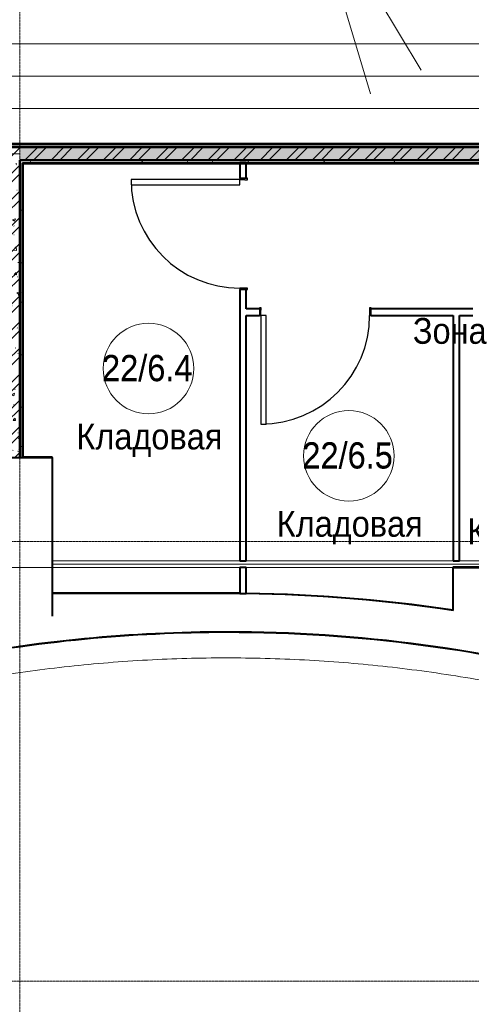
# Model space of a CAD drawing. Header units: millimetres. Extents: x 2030 to 85778, y 1212 to 89500.
# Tile 20 of 37: x 48585 to 52077, y 74021 to 81636. Entities that reach past the tile are written whole.
import ezdxf

# ---------------------------------------------------------------- set-up
doc = ezdxf.new("R2010")
doc.units = ezdxf.units.MM
for name, pattern in [('ADSK_Линия сетки', [25, 20, -2.5, 0, -2.5]), ('Линия сетки', [25, 20, -2.5, 0, -2.5]), ('Штрих_3_1_5_', [4.5, 3, -1.5]), ('Штриховая_ш3 п1_5', [4.5, 3, -1.5])]:
    doc.linetypes.add(name, pattern=pattern)
doc.layers.add('_Разделитель помещений_', color=4, linetype='Штриховая_ш3 п1_5', lineweight=40, true_color=0x00ffff)
for name, color, linetype, lineweight in [('Двери', 7, 'Continuous', 18), ('Каркас несущий', 7, 'Continuous', 18), ('Каркас_Импост', 7, 'Continuous', 30), ('Марки помещений', 7, 'Continuous', 20), ('Монтажный зазор', 7, 'Continuous', 30), ('Обобщенные модели', 7, 'Continuous', 18), ('Оси', 7, 'Continuous', 9), ('Панель', 7, 'Continuous', 30), ('Перекрытия', 7, 'Continuous', 18), ('Стены разрез', 7, 'Continuous', 40), ('Стены штриховка', 7, 'Continuous', 40), ('Текстовые примечания', 7, 'Continuous', 9)]:
    doc.layers.add(name, color=color, linetype=linetype, lineweight=lineweight)
doc.styles.add('Arial_3', font='arial.ttf', dxfattribs={"width": 0.9, "height": 200})
pattern_1 = [(50, (0, 0), (218.62117, -19.1268), [22.86, -251.46]), (355, (0, 0), (-42.2919, 229.2684), [18.288, -201.168]), (100.451, (18.22, -1.6), (176.33107, 210.13963), [19.428, -213.708]), (46.184, (0, 60.96), (325.29495, -50.4516), [34.29, -377.19]), (96.636, (27.1, 56.76), (284.883, 296.9127), [29.142, -320.562]), (351.184, (0, 60.96), (284.8858, 296.9107), [27.432, -301.752]), (21, (30.48, 45.72), (181.93753, -122.71832), [22.86, -251.46]), (326, (30.48, 45.72), (74.1622, 221.0262), [18.288, -201.168]), (71.451, (45.64, 35.5), (256.10035, 98.30526), [19.428, -213.708]), (37.5, (0, 0), (3.70639, 101.465895), [3.353, -195.377, 3.353, -200.863, -201.93]), (37.5, (0, 0), (3.70639, 101.465895), [-402.946, 3.353, -198.577]), (7.5, (0, 0), (80.18358, 120.21653), [3.353, -113.081, 3.353, -190.805, -76.962]), (7.5, (0, 0), (80.18358, 120.21653), [-310.591, 3.353, -73.609]), (327.5, (-67.97, 0), (162.70865, -6.87497), [3.353, -72.847, 3.353, -234.391, -315.468]), (327.5, (-67.97, 0), (162.70865, -6.87497), [-313.944, 3.353, -312.115]), (317.5, (-98.45, 0), (177.75468, 30.51183), [3.353, -95.707, 3.353, -154.534, -224.028]), (317.5, (-98.45, 0), (177.75468, 30.51183), [-256.946, 3.353, -220.675])]
pattern_2 = [(45, (0, 0), (-101.02788, 101.02788), []), (45, (67.35, 0), (-101.02788, 101.02788), [])]
pattern_3 = [(0, (0, 0), (406.4, 101.6), [33.528, -271.272, 33.528, -271.272, -1625.6]), (0, (0, 0), (406.4, 101.6), [-609.6, 33.528, -576.072, 33.528, -271.272, -711.2]), (0, (0, 0), (406.4, 101.6), [-1524, 33.528, -169.672, 33.528, -474.472]), (120, (152.4, 50.8), (-291.18818, 301.15272), [33.528, -271.272, 33.528, -271.272, -1625.6]), (120, (152.4, 50.8), (-291.18818, 301.15272), [-609.6, 33.528, -576.072, 33.528, -271.272, -711.2]), (120, (152.4, 50.8), (-291.18818, 301.15272), [-1524, 33.528, -169.672, 33.528, -474.472]), (240, (203.2, 254), (-115.21182, -402.75272), [33.528, -271.272, 33.528, -271.272, -1625.6]), (240, (203.2, 254), (-115.21182, -402.75272), [-609.6, 33.528, -576.072, 33.528, -271.272, -711.2]), (240, (203.2, 254), (-115.21182, -402.75272), [-1524, 33.528, -169.672, 33.528, -474.472])]

# ---------------------------------------------------------------- blocks, each defined once
blk = doc.blocks.new('101_Дверь_Однопольная - _ПЧ_800х2000_Кладовая_Л-4170134-МКСС_LB01_-7_650__Кабельные конструкции_Короба_1')
at = {"layer": 'Каркас_Импост', "color": 253, "true_color": 0xaaaaaa}
for p, q in [((-420, 25), (-430, 25)), ((-430, 25), (-430, -35)), ((-420, -15), (-420, 25)), ((430, 25), (420, 25)), ((420, 25), (420, -15)), ((430, -35), (430, 25)), ((-430, -35), (-419, -35)), ((-419, -15), (-420, -15)), ((-419, -35), (-419, -15)), ((420, -15), (419, -15)), ((419, -15), (419, -35)), ((419, -35), (430, -35))]:
    blk.add_line(p, q, dxfattribs=at)
at = {"layer": 'Монтажный зазор', "color": 253, "true_color": 0xaaaaaa}
for p, q in [((-430, 25), (-431, 25)), ((-431, 25), (-431, -35)), ((-430, -35), (-430, 25)), ((431, 25), (430, 25)), ((430, 25), (430, -35)), ((431, -35), (431, 25)), ((-431, -35), (-430, -35)), ((430, -35), (431, -35))]:
    blk.add_line(p, q, dxfattribs=at)
at = {"layer": 'Панель', "color": 253, "true_color": 0xaaaaaa}
for p, q in [((420, 865), (380, 865)), ((380, 865), (380, 25)), ((420, 25), (420, 865)), ((380, 25), (420, 25))]:
    blk.add_line(p, q, dxfattribs=at)
blk.add_arc((420, 25), 840, 90, 180, dxfattribs=at)
blk = doc.blocks.new('ПР - _ПЧ_1100_100_Оп250-250_Шаг300_Арм16_Арм10-V4-МКСС_LB01_-7_650__Кабельные конструкции_Короба_1')
at = {"layer": 'Каркас несущий', "color": 21, "true_color": 0xffaaaa}
for p, q in [((-800, 0), (800, 0)), ((-800, 0), (-550, 0)), ((-465, 0), (465, 0)), ((550, 0), (800, 0))]:
    blk.add_line(p, q, dxfattribs=at)
blk = doc.blocks.new('180_ДефШов_ОснЛиния_ - Накладной профиль шир_ 50 мм Пол-V11-МКСС_LB01_-7_650__Кабельные конструкции_Короба_1')
at = {"layer": 'Обобщенные модели', "color": 253, "true_color": 0xaaaaaa}
blk.add_line((0, 0), (3100, 0), dxfattribs=at)
blk = doc.blocks.new('180_ДефШов_ОснЛиния_ - Накладной профиль Угловой шир_ 50 мм Пол-3647981-МКСС_LB01_-7_650__Кабельные конструкции_Короба_1')
at = {"layer": 'Обобщенные модели', "color": 253, "true_color": 0xaaaaaa}
blk.add_line((0, 0), (500, 0), dxfattribs=at)
blk = doc.blocks.new('180_ДефШов_ОснЛиния_ - Покрытие_Дефшов_Угловой-3816490-МКСС_LB01_-7_650__Кабельные конструкции_Короба_1')
at = {"layer": 'Обобщенные модели', "color": 253, "true_color": 0xaaaaaa}
blk.add_line((0, 0), (42587.5, 0), dxfattribs=at)
blk = doc.blocks.new('135_SLK_GD_AR_rvt-1-МКСС_LB01_-7_650__Кабельные конструкции_Короба_1')
at = {"layer": 'Стены разрез', "lineweight": 9, "true_color": 0xaaaaaa}
h = blk.add_hatch(dxfattribs=at)
h.set_pattern_fill('FP_4', color=253, style=0, pattern_type=2)
h.set_pattern_definition(pattern_3)
h.paths.add_polyline_path([(36130, 80650), (36150, 80650), (36150, 80670), (35900, 80670), (35900, 80650), (35956.7, 80650)])
h.paths.add_polyline_path([(34700, 80650), (34700, 80670), (28500, 80670), (28500, 80650), (32540.4, 80650)])
h.paths.add_polyline_path([(27074.2, 80650), (27400, 80650), (27400, 80670), (16590, 80670), (16590, 80650), (24341.2, 80650)])
h.paths.add_polyline_path([(15458.7, 80650), (15490, 80650), (15490, 80670), (13410.2, 80670), (13410.2, 80650), (14775.4, 80650)])
h = blk.add_hatch(dxfattribs=at)
h.set_pattern_fill('FP_1', color=253, style=0, pattern_type=2)
h.set_pattern_definition(pattern_1)
h.paths.add_polyline_path([(28750, 78250), (28750, 80650), (28650, 80650), (28650, 78250)])
h = blk.add_hatch(dxfattribs=at)
h.set_pattern_fill('FP_2', color=253, style=0, pattern_type=2)
h.set_pattern_definition(pattern_2)
h.paths.add_polyline_path([(28750, 78250), (28750, 80650), (28650, 80650), (28650, 78250)])
h = blk.add_hatch(dxfattribs=at)
h.set_pattern_fill('FP_1', color=253, style=0, pattern_type=2)
h.set_pattern_definition(pattern_1)
h.paths.add_polyline_path([(36030, 80550), (36130, 80550), (36130, 80650), (35900, 80650), (35900, 80550), (36005, 80550)])
h.paths.add_polyline_path([(34700, 80550), (34700, 80650), (28750, 80650), (28750, 80550), (32540.4, 80550)])
h = blk.add_hatch(dxfattribs=at)
h.set_pattern_fill('FP_2', color=253, style=0, pattern_type=2)
h.set_pattern_definition(pattern_2)
h.paths.add_polyline_path([(36030, 80550), (36130, 80550), (36130, 80650), (35900, 80650), (35900, 80550), (36005, 80550)])
h.paths.add_polyline_path([(34700, 80550), (34700, 80650), (28750, 80650), (28750, 80550), (32540.4, 80550)])
h = blk.add_hatch(dxfattribs=at)
h.set_pattern_fill('FP_4', color=253, style=0, pattern_type=2)
h.set_pattern_definition(pattern_3)
h.paths.add_polyline_path([(35956.7, 80530), (36010, 80530), (36010, 80550), (35900, 80550), (35900, 80530)])
h.paths.add_polyline_path([(34700, 80530), (34700, 80550), (28750, 80550), (28750, 80530), (32540.4, 80530)])
h = blk.add_hatch(dxfattribs=at)
h.set_pattern_fill('FP_4', color=253, style=0, pattern_type=2)
h.set_pattern_definition(pattern_3)
h.paths.add_polyline_path([(28770, 78250), (28770, 80530), (28750, 80530), (28750, 78250)])
at = {"layer": '_Разделитель помещений_', "color": 131, "linetype": 'Штрих_3_1_5_', "true_color": 0xaaffff}
blk.add_line((29000, 78250), (29000, 77021.9), dxfattribs=at)
at = {"layer": 'Перекрытия', "color": 253, "true_color": 0xaaaaaa}
for p, q in [((28770, 78250), (29000, 78250)), ((29000, 78250), (29000, 77450)), ((29000, 77450), (30450, 77450)), ((30450, 77400), (29000, 77400)), ((29000, 77400), (29000, 77200)), ((30500, 77450), (32100, 77450)), ((32100, 77400), (30500, 77400)), ((32100, 77069.5), (32100, 77400)), ((32150, 77450), (34100, 77450)), ((29000, 77200), (30350, 77200)), ((32098, 77069.8), (32100, 77069.5))]:
    blk.add_line(p, q, dxfattribs=at)
for start, end in [(89.27164, 90), (88.02427, 88.72785), (86.38529, 87.06912), (84.74785, 85.38837), (83.11152, 83.63948)]:
    blk.add_arc((30350, 65400), 11800, start, end, dxfattribs=at)
for points, knots in [([(29421.1, 76862.4), (29383.8, 76859.4), (29335.3, 76855.2), (29286.9, 76850.8), (29275.7, 76849.7)], [0.81666642, 0.81666642, 0.81666642, 0.81666642, 0.84615385, 0.85500117, 0.85500117, 0.85500117, 0.85500117]), ([(29609.6, 76876.1), (29606.8, 76876), (29588.7, 76874.8), (29570.5, 76873.6), (29555.1, 76872.5)], [0.76702279, 0.76702279, 0.76702279, 0.76702279, 0.76923077, 0.78136337, 0.78136337, 0.78136337, 0.78136337]), ([(29898.1, 76891.1), (29896.6, 76891.1), (29889.6, 76890.8), (29882.5, 76890.5), (29876.9, 76890.3)], [0.691142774, 0.691142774, 0.691142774, 0.691142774, 0.692307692, 0.696725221, 0.696725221, 0.696725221, 0.696725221]), ([(30220.3, 76899.3), (30209, 76899.1), (30153.8, 76898.4), (30098.7, 76897.3), (30054.8, 76896.2)], [0.60649109, 0.60649109, 0.60649109, 0.60649109, 0.61538462, 0.64996879, 0.64996879, 0.64996879, 0.64996879]), ([(30569.1, 76897.9), (30539.2, 76898.5), (30483.1, 76899.3), (30427, 76899.8), (30400.9, 76899.9)], [0.514867, 0.514867, 0.514867, 0.514867, 0.53846154, 0.55904117, 0.55904117, 0.55904117, 0.55904117]), ([(30938.2, 76884.9), (30882.9, 76887.8), (30819.6, 76890.6), (30756.3, 76892.8), (30748.4, 76893.1)], [0.41784294, 0.41784294, 0.41784294, 0.41784294, 0.46153846, 0.46775736, 0.46775736, 0.46775736, 0.46775736]), ([(31091.5, 76876.1), (31082.5, 76876.7), (31068.5, 76877.5), (31054.5, 76878.4), (31049.5, 76878.7)], [0.3775274, 0.3775274, 0.3775274, 0.3775274, 0.38461538, 0.38858051, 0.38858051, 0.38858051, 0.38858051]), ([(31373.2, 76854.4), (31367.7, 76854.9), (31301.5, 76860.7), (31235.3, 76866), (31174.5, 76870.4)], [0.30330457, 0.30330457, 0.30330457, 0.30330457, 0.30769231, 0.3556541, 0.3556541, 0.3556541, 0.3556541]), ([(31248.1, 76864.9), (31294, 76861.3), (31345, 76857), (31396, 76852.3), (31401.2, 76851.9)], [-0.76295703, -0.76295703, -0.76295703, -0.76295703, -0.75, -0.74854102, -0.74854102, -0.74854102, -0.74854102]), ([(29069.6, 76828.5), (29052.4, 76826.6), (29005.4, 76821.2), (28958.6, 76815.6), (28928.9, 76811.9)], [0.90943986, 0.90943986, 0.90943986, 0.90943986, 0.92307692, 0.94664726, 0.94664726, 0.94664726, 0.94664726]), ([(31719.5, 76818.2), (31695.7, 76821), (31639.2, 76827.6), (31582.7, 76833.8), (31550.1, 76837.2)], [0.2118392, 0.2118392, 0.2118392, 0.2118392, 0.23076923, 0.25661729, 0.25661729, 0.25661729, 0.25661729]), ([(32080.2, 76769.1), (32033, 76776.3), (31972.4, 76785.1), (31911.6, 76793.5), (31898.2, 76795.3)], [0.11621477, 0.11621477, 0.11621477, 0.11621477, 0.15384615, 0.16453797, 0.16453797, 0.16453797, 0.16453797]), ([(32005.3, 76780.3), (32050.6, 76773.7), (32100.7, 76766.1), (32150.7, 76758.1), (32155.4, 76757.4)], [0.86385794, 0.86385794, 0.86385794, 0.86385794, 0.9, 0.90376377, 0.90376377, 0.90376377, 0.90376377]), ([(19232.1, 67420.2), (19250.2, 67519.8), (19289, 67718.5), (19355.3, 68014.8), (19429.5, 68309.3), (19511.6, 68601.6), (19631.5, 68988.3), (19767, 69370), (19917.6, 69745.8), (20038.1, 70024.5), (20166.1, 70299.9), (20301.4, 70571.7), (20444, 70839.8), (20593.7, 71104), (20750.5, 71364.1), (20914.2, 71619.8), (21084.7, 71871.1), (21261.9, 72117.7), (21445.7, 72359.4), (21635.8, 72596.1), (21832.3, 72827.6), (22034.9, 73053.8), (22243.6, 73274.4), (22458.1, 73489.4), (22678.2, 73698.5), (22904, 73901.6), (23135.1, 74098.6), (23371.4, 74289.3), (23612.7, 74473.6), (23858.9, 74651.3), (24109.8, 74822.4), (24365.2, 74986.6), (24624.9, 75143.9), (24888.8, 75294.2), (25156.6, 75437.4), (25428.1, 75573.3), (25703.2, 75701.8), (25981.7, 75823), (26263.3, 75936.6), (26547.8, 76042.6), (26835.1, 76140.9), (27125, 76231.4), (27417.1, 76314.2), (27711.4, 76389), (28007.6, 76455.9), (28305.5, 76514.9), (28604.8, 76565.8), (28905.5, 76608.7), (29207.1, 76643.4), (29509.6, 76670.1), (29812.7, 76688.6), (30116.2, 76698.9), (30419.8, 76701.1), (30723.4, 76695.2), (31026.7, 76681.1), (31329.6, 76658.8), (31631.7, 76628.4), (31932.9, 76590), (32233, 76543.4), (32531.7, 76488.8), (32828.8, 76426.2), (33124.1, 76355.6), (33417.5, 76277.1), (33708.6, 76190.8), (33997.3, 76096.6), (34283.4, 75994.8), (34566.6, 75885.3), (34846.8, 75768.2), (35123.7, 75643.7), (35397.2, 75511.7), (35667, 75372.5), (35933, 75226), (36195, 75072.5), (36452.8, 74911.9), (36706.1, 74744.5), (36954.9, 74570.4), (37198.9, 74389.6), (37437.9, 74202.4), (37671.8, 74008.8), (37900.5, 73809), (38123.7, 73603.1), (38268.7, 73461.9), (38340.3, 73390.3)], [-1, -1, -1, -1, -0.987654, -0.975309, -0.962963, -0.950617, -0.938272, -0.91358, -0.901235, -0.888889, -0.876543, -0.864198, -0.851852, -0.839506, -0.82716, -0.814815, -0.802469, -0.790123, -0.777778, -0.765432, -0.753086, -0.740741, -0.728395, -0.716049, -0.703704, -0.691358, -0.679012, -0.666667, -0.654321, -0.641975, -0.62963, -0.617284, -0.604938, -0.592593, -0.580247, -0.567901, -0.555556, -0.54321, -0.530864, -0.518519, -0.506173, -0.493827, -0.481481, -0.469136, -0.45679, -0.444444, -0.432099, -0.419753, -0.407407, -0.395062, -0.382716, -0.37037, -0.358025, -0.345679, -0.333333, -0.320988, -0.308642, -0.296296, -0.283951, -0.271605, -0.259259, -0.246914, -0.234568, -0.222222, -0.209877, -0.197531, -0.185185, -0.17284, -0.160494, -0.148148, -0.135802, -0.123457, -0.111111, -0.098765, -0.08642, -0.074074, -0.061728, -0.049383, -0.037037, -0.024691, -0.012346, 0, 0, 0, 0])]:
    blk.add_open_spline(points, degree=3, knots=knots, dxfattribs=at)
for points in [[(29373.5, 76858.5), (29416.8, 76862.2), (29460.2, 76865.6), (29503.7, 76868.8)], [(29395.7, 76860.3), (29453.2, 76865.1), (29510.7, 76869.5), (29568.2, 76873.4)], [(29812.2, 76887.4), (29760.2, 76885), (29708.2, 76882.2), (29656.2, 76879.1)], [(29747.3, 76884.2), (29792.5, 76886.6), (29837.7, 76888.7), (29882.9, 76890.5)], [(29769, 76885.3), (29826.5, 76888.2), (29883.9, 76890.7), (29941.3, 76892.7)], [(29945.2, 76892.9), (29937.8, 76892.6), (29930.4, 76892.3), (29923, 76892.1)], [(30121.9, 76897.7), (30168.9, 76898.7), (30215.9, 76899.3), (30262.9, 76899.7)], [(30144.1, 76898.2), (30200.9, 76899.2), (30257.6, 76899.8), (30314.4, 76899.9)], [(30487.3, 76899.2), (30539.3, 76898.6), (30591.2, 76897.6), (30643.2, 76896.3)], [(30504.3, 76899), (30567.9, 76898.1), (30631.5, 76896.7), (30695, 76894.8)], [(30867.5, 76888.4), (30919.3, 76886), (30971.1, 76883.3), (31022.9, 76880.3)], [(30884.4, 76887.6), (30947.9, 76884.6), (31011.4, 76881.1), (31074.8, 76877.1)], [(31263, 76863.7), (31326.7, 76858.6), (31390.3, 76853), (31453.9, 76846.9)], [(28632.9, 76771.1), (28695.4, 76780.5), (28758, 76789.4), (28820.6, 76797.8)], [(28751.3, 76788.3), (28743.4, 76787.2), (28735.5, 76786.1), (28727.5, 76785)], [(28989.8, 76819.3), (29034.9, 76824.6), (29080.1, 76829.8), (29125.4, 76834.6)], [(29009.5, 76821.6), (29072.1, 76828.9), (29134.7, 76835.8), (29197.3, 76842.1)], [(31630.2, 76828.5), (31679.4, 76823), (31728.6, 76817.1), (31777.7, 76811)], [(31641, 76827.3), (31704.6, 76820.1), (31768, 76812.4), (31831.4, 76804.2)], [(31764.3, 76812.7), (31769.2, 76812.1), (31774.1, 76811.5), (31779.1, 76810.9)], [(32012.5, 76779.1), (32059.3, 76772.3), (32106, 76765.2), (32152.7, 76757.7)], [(32018.7, 76778.3), (32081.6, 76769.1), (32144.5, 76759.3), (32207.3, 76749)], [(32238.2, 76743.9), (32223.3, 76746.4), (32208.4, 76748.9), (32193.5, 76751.3)]]:
    blk.add_open_spline(points, degree=3, dxfattribs=at)
at = {"layer": 'Стены разрез', "color": 253, "true_color": 0xaaaaaa}
for p, q in [((34700, 80675), (28500, 80675)), ((28750, 80650), (28650, 80650)), ((28650, 80650), (28750, 80650)), ((28750, 80525), (28750, 80550)), ((28750, 80550), (28750, 80530)), ((28775, 80525), (34700, 80525)), ((28775, 78252), (28775, 80525)), ((30450, 80530), (30450, 80411)), ((30500, 80530), (30450, 80530)), ((30500, 80411), (30500, 80530)), ((30450, 79549), (30450, 77450)), ((30500, 79398.8), (30500, 79549)), ((30603.9, 79398.8), (30500, 79398.8)), ((32253.9, 79398.8), (31465.9, 79398.8)), ((30500, 77450), (30500, 79348.8)), ((30500, 79348.8), (30603.9, 79348.8)), ((31465.9, 79348.8), (32100, 79348.8)), ((32100, 79348.8), (32100, 77450)), ((32150, 77450), (32150, 79348.8)), ((32150, 79348.8), (32253.9, 79348.8)), ((28650, 78250), (28750, 78250)), ((28750, 78250), (28750, 78252)), ((28750, 78252), (28750, 78250)), ((28750, 78250), (28770, 78250)), ((28770, 78250), (28862.2, 78250)), ((28862.2, 78252), (28775, 78252)), ((29000, 78252), (28862.2, 78252)), ((28862.2, 78250), (29000, 78250)), ((29000, 78250), (29000, 78252)), ((29000, 78250), (29000, 77201)), ((29002, 78250), (29000, 78250)), ((29002, 77202), (29002, 78250)), ((30450, 77450), (30500, 77450)), ((30450, 77400), (30450, 77202)), ((30500, 77400), (30450, 77400)), ((30500, 77199.3), (30500, 77400)), ((32100, 77402), (32098, 77402)), ((32098, 77402), (32098, 77069.8)), ((32100, 77450), (32150, 77450)), ((32602, 77402), (32100, 77402)), ((32100, 77069.5), (32100, 77400)), ((32100, 77400), (32600, 77400)), ((29000, 77201), (29002, 77201)), ((30450, 77202), (29002, 77202)), ((29002, 77201), (29002, 77200)), ((29002, 77200), (30450, 77200)), ((30450, 77200), (30450, 77199.3)), ((30450, 77199.3), (30500, 77199.3)), ((30500, 77199), (30500, 77197)), ((32100, 77067.5), (32100, 77069.5))]:
    blk.add_line(p, q, dxfattribs=at)
at = {"layer": 'Стены разрез', "color": 253, "true_color": 0xaaaaaa, "flags": 128}
blk.add_lwpolyline([(32098, 77069.8), (31780, 77113), (31461, 77147.6), (31141.2, 77173.4), (30820.8, 77190.6), (30500, 77199)], dxfattribs=at)
at = {"layer": 'Стены разрез', "color": 253, "true_color": 0xaaaaaa}
for radius, start, end in [(11798, 81.46983, 89.27164), (11500, 95.48744, 106.83874), (11498, 95.48744, 106.83874), (11500, 90, 95.48744), (11498, 90, 95.48744), (11500, 74.81717, 90), (11498, 74.81717, 90)]:
    blk.add_arc((30350, 65400), radius, start, end, dxfattribs=at)
at = {"layer": 'Стены штриховка', "color": 253, "true_color": 0xaaaaaa}
for p, q in [((34700, 80670), (28500, 80670)), ((34700, 80650), (28750, 80650)), ((28750, 80650), (34700, 80650)), ((28750, 80550), (34700, 80550)), ((34700, 80550), (28750, 80550)), ((28750, 80530), (28750, 80525)), ((28750, 78252), (28750, 80525)), ((28750, 80525), (28750, 78252)), ((28770, 80530), (34700, 80530)), ((28770, 80525), (28770, 80530)), ((28770, 78252), (28770, 80525)), ((28770, 78250), (28770, 78252)), ((30450, 77200), (30450, 77202))]:
    blk.add_line(p, q, dxfattribs=at)
at = {"layer": 'Двери', "color": 253, "lineweight": 18, "true_color": 0xaaaaaa}
for p, rotation in [((30475, 79980), 89.9999999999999), ((31034.9, 79373.8), 180)]:
    blk.add_blockref('101_Дверь_Однопольная - _ПЧ_800х2000_Кладовая_Л-4170134-МКСС_LB01_-7_650__Кабельные конструкции_Короба_1', p, dxfattribs=dict(at, rotation=rotation))
at = {"layer": 'Каркас несущий', "color": 253, "lineweight": 18, "true_color": 0xaaaaaa, "rotation": 180}
blk.add_blockref('ПР - _ПЧ_1100_100_Оп250-250_Шаг300_Арм16_Арм10-V4-МКСС_LB01_-7_650__Кабельные конструкции_Короба_1', (27950, 80600), dxfattribs=at)
at = {"layer": 'Обобщенные модели', "color": 253, "lineweight": 18, "true_color": 0xaaaaaa}
for name, p in [('180_ДефШов_ОснЛиния_ - Покрытие_Дефшов_Угловой-3816490-МКСС_LB01_-7_650__Кабельные конструкции_Короба_1', (14550.4, 77399.6)), ('180_ДефШов_ОснЛиния_ - Накладной профиль шир_ 50 мм Пол-V11-МКСС_LB01_-7_650__Кабельные конструкции_Короба_1', (29000, 77425)), ('180_ДефШов_ОснЛиния_ - Накладной профиль Угловой шир_ 50 мм Пол-3647981-МКСС_LB01_-7_650__Кабельные конструкции_Короба_1', (32100, 77425))]:
    blk.add_blockref(name, p, dxfattribs=at)
blk = doc.blocks.new('Техстронг_ОКЛ - СС_EI180-1735257-МКСС_LB01_-7_650__Кабельные конструкции_Короба_1')
at = {"layer": 'Обобщенные модели', "color": 1, "true_color": 0xff0000}
for p, q in [((8400, 125), (0, 125)), ((0, 125), (0, -125)), ((8400, -125), (8400, 125)), ((0, -125), (8400, -125))]:
    blk.add_line(p, q, dxfattribs=at)
blk = doc.blocks.new('Техстронг_ОКЛ - СС_EI180-1735327-МКСС_LB01_-7_650__Кабельные конструкции_Короба_1')
at = {"layer": 'Обобщенные модели', "color": 1, "true_color": 0xff0000}
for p, q in [((8900, 125), (0, 125)), ((0, -125), (8900, -125))]:
    blk.add_line(p, q, dxfattribs=at)
blk = doc.blocks.new('050_Марка_Помещение - Номер Имя-620204-МКСС_LB01_-7_650__Кабельные конструкции_Короба_1')
at = {"layer": 'Марки помещений'}
blk.add_circle((0, 0), 3.5, dxfattribs=at)

msp = doc.modelspace()

# ---------------------------------------------------------------- linework, layer by layer
at = {"layer": 'Оси', "linetype": 'Линия сетки'}
msp.add_line((48586.081, 60305.018), (48586.081, 89251.664), dxfattribs=at)
at = {"layer": 'Оси', "linetype": 'ADSK_Линия сетки'}
for p, q in [((79533.827, 77600), (30686.443, 77600)), ((79533.827, 74200), (30686.443, 74200))]:
    msp.add_line(p, q, dxfattribs=at)
at = {"layer": 'Текстовые примечания'}
for p in [(51297.077, 81061.954), (51690.522, 81246.929)]:
    msp.add_line(p, (50807.13, 82710.266), dxfattribs=at)

# ---------------------------------------------------------------- block references
at = {"lineweight": 5}
msp.add_blockref('135_SLK_GD_AR_rvt-1-МКСС_LB01_-7_650__Кабельные конструкции_Короба_1', (19836.081, 0), dxfattribs=at)
at = {"layer": 'Марки помещений', "xscale": 99.99999999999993, "yscale": 99.99999999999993, "zscale": 99.99999999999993}
for p in [(49581, 78938.075), (51130.063, 78262.802)]:
    msp.add_blockref('050_Марка_Помещение - Номер Имя-620204-МКСС_LB01_-7_650__Кабельные конструкции_Короба_1', p, dxfattribs=at)
at = {"layer": 'Обобщенные модели', "color": 1, "true_color": 0xff0000}
for name, p in [('Техстронг_ОКЛ - СС_EI180-1735327-МКСС_LB01_-7_650__Кабельные конструкции_Короба_1', (47776.527, 81325.063)), ('Техстронг_ОКЛ - СС_EI180-1735257-МКСС_LB01_-7_650__Кабельные конструкции_Короба_1', (48026.527, 81075.063))]:
    msp.add_blockref(name, p, dxfattribs=at)

# ---------------------------------------------------------------- texts
at = {"layer": 'Марки помещений', "lineweight": 9, "char_height": 200, "attachment_point": 1, "style": 'Arial_3'}
for s, insert, width in [('Зона', (51625.424, 79329.402), 707.08837), ('22/6.4', (49222.119, 79039.796), 865.8225), ('22/6.4', (49222.328, 79043.281), 865.8225), ('Кладовая', (49023.556, 78512.531), 1392.53119), ('22/6.5', (50771.182, 78364.522), 865.8225), ('22/6.5', (50771.39, 78368.007), 865.8225), ('Кладовая', (50572.618, 77837.257), 1392.53119), ('Кладовая', (52046.364, 77779.553), 1392.53119)]:
    msp.add_mtext(s, dxfattribs=dict(at, insert=insert, width=width))

doc.saveas('drawing.dxf')
